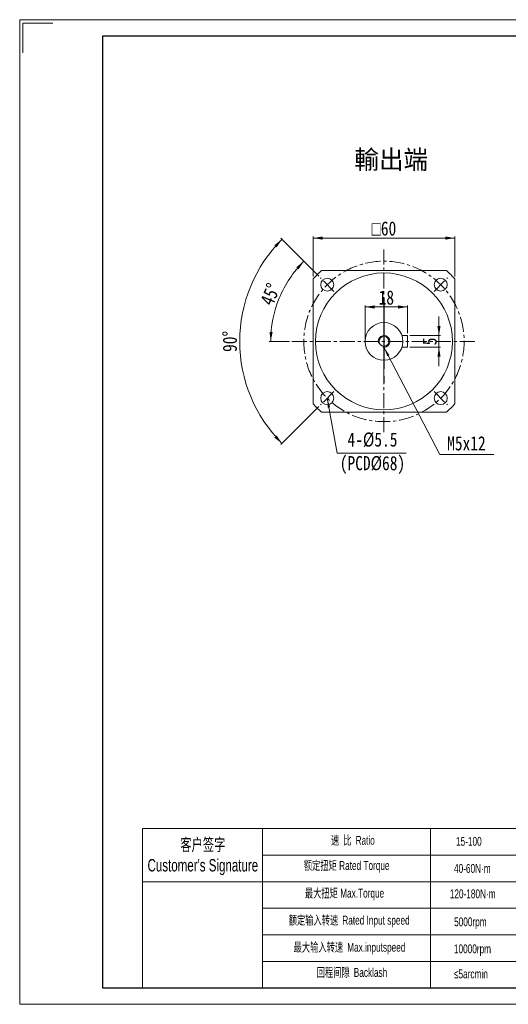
# Model space of a CAD drawing. Header units: millimetres. Extents: x 3801 to 4391, y 2 to 420.
# Tile 1 of 3: x 3801 to 4008, y 2 to 420. Entities that reach past the tile are written whole.
import ezdxf

# ---------------------------------------------------------------- set-up
doc = ezdxf.new("R2010")
doc.units = ezdxf.units.MM
doc.linetypes.add('CENTER', pattern=[10.16, 6.35, -1.27, 1.27, -1.27])
doc.linetypes.add('EB_DASHDOT', pattern=[39, 30, -3, 3, -3])
doc.layers.get('0').update_dxf_attribs({"lineweight": 0})
for name, color, linetype, lineweight in [('3中心线层', 1, 'CENTER', 18), ('7标注层', 4, 'Continuous', 18), ('CAXA0', 7, 'Continuous', 70), ('CAXA1', 1, 'EB_DASHDOT', 25), ('SLD-0', 7, 'Continuous', 18), ('图框_外框线', 7, 'Continuous', 18)]:
    doc.layers.add(name, color=color, linetype=linetype, lineweight=lineweight)
doc.styles.add('TH_GBDIM', font='txt', dxfattribs={"width": 0.8})
doc.styles.add('标准', font='arial.ttf', dxfattribs={"width": 0.667})
doc.dimstyles.new('TH_GBDIM', dxfattribs={"dimtxt": 6, "dimasz": 4, "dimexe": 0.625, "dimexo": 1, "dimgap": 1, "dimtad": 1, "dimdec": 1, "dimdsep": 46, "dimtxsty": 'TH_GBDIM', "dimcen": 2.5, "dimdle": 8, "dimclrd": 3, "dimclre": 3, "dimclrt": 3, "dimadec": 0, "dimazin": 2, "dimtfac": 0.714286, "dimtdec": 1, "dimtmove": 0, "dimatfit": 3, "dimfxl": 1, "dimtolj": 1, "dimarcsym": 0})

# ---------------------------------------------------------------- blocks, each defined once
blk = doc.blocks.new('*X1')
at = {"linetype": 'Continuous', "lineweight": 15, "transparency": 16777216}
for points in [[(3925.73, 327.05), (3929.73, 327.72), (3929.73, 326.38)], [(3985.73, 327.05), (3981.73, 327.72), (3981.73, 326.38)]]:
    blk.add_hatch(color=3, dxfattribs=at).paths.add_polyline_path(points, flags=0)
at = {"color": 3, "linetype": 'Continuous', "lineweight": 15, "transparency": 16777216}
for p, q in [((3925.73, 310.72), (3925.73, 327.68)), ((3925.73, 327.05), (3985.73, 327.05)), ((3985.73, 310.72), (3985.73, 327.68))]:
    blk.add_line(p, q, dxfattribs=at)
at = {"color": 3, "linetype": 'Continuous', "lineweight": 15, "transparency": 16777216, "insert": (3955.73, 331.08), "char_height": 6, "width": 23.56, "attachment_point": 5, "style": 'TH_GBDIM'}
blk.add_mtext('{\\fgdt|b0|i0|c134|p2;o}60', dxfattribs=at)
blk = doc.blocks.new('*X2')
at = {"layer": '7标注层', "linetype": 'Continuous'}
blk.add_hatch(color=3, dxfattribs=at).paths.add_polyline_path([(-33.48, 23.29), (-32.28, 19.45), (-33.26, 19.27)], flags=0)
at = {"layer": '7标注层', "color": 3, "linetype": 'Continuous'}
for p, q in [((-33.48, 23.29), (-29.25, 0)), ((-29.25, 0), (0, 0))]:
    blk.add_line(p, q, dxfattribs=at)
at = {"layer": '7标注层', "color": 3}
blk.add_line((0, 0), (0, 0), dxfattribs=at)
blk = doc.blocks.new('*X20')
at = {"linetype": 'Continuous', "lineweight": 15, "transparency": 16777216}
for points in [[(3921.77, 317.22), (3919.55, 313.82), (3918.55, 314.7)], [(3907.7, 283.26), (3908.54, 287.23), (3907.21, 287.31)]]:
    blk.add_hatch(color=3, dxfattribs=at).paths.add_polyline_path(points, flags=0)
at = {"color": 3, "linetype": 'Continuous', "lineweight": 15, "transparency": 16777216}
for p, q in [((3928.15, 310.84), (3921.33, 317.66)), ((3915.73, 283.26), (3907.08, 283.26))]:
    blk.add_line(p, q, dxfattribs=at)
for start, end in [(135, 157.5), (157.5, 180)]:
    blk.add_arc((3955.73, 283.26), 48.02, start, end, dxfattribs=at)
at = {"color": 3, "linetype": 'Continuous', "lineweight": 15, "transparency": 16777216, "insert": (3907.54, 303.22), "char_height": 6, "width": 18.1333, "attachment_point": 5, "rotation": 67.5, "style": 'TH_GBDIM'}
blk.add_mtext('45%%D', dxfattribs=at)
blk = doc.blocks.new('*X21')
at = {"linetype": 'Continuous', "lineweight": 15, "transparency": 16777216}
for points in [[(3912.48, 326.51), (3910.23, 323.13), (3909.24, 324.03)], [(3912.48, 240.01), (3910.23, 243.39), (3909.24, 242.49)]]:
    blk.add_hatch(color=3, dxfattribs=at).paths.add_polyline_path(points, flags=0)
at = {"color": 3, "linetype": 'Continuous', "lineweight": 15, "transparency": 16777216}
for p, q in [((3928.15, 310.84), (3912.04, 326.95)), ((3928.15, 255.68), (3912.04, 239.57))]:
    blk.add_line(p, q, dxfattribs=at)
for start, end in [(135, 180), (180, 225)]:
    blk.add_arc((3955.73, 283.26), 61.16, start, end, dxfattribs=at)
at = {"color": 3, "linetype": 'Continuous', "lineweight": 15, "transparency": 16777216, "insert": (3890.43, 283.26), "char_height": 6, "width": 18.0267, "attachment_point": 5, "rotation": 90, "style": 'TH_GBDIM'}
blk.add_mtext('90%%D', dxfattribs=at)
blk = doc.blocks.new('*X24')
at = {"layer": '7标注层', "linetype": 'Continuous'}
blk.add_hatch(color=3, dxfattribs=at).paths.add_polyline_path([(-46.6, 45.43), (-44.31, 42.12), (-45.19, 41.65)], flags=0)
at = {"layer": '7标注层', "color": 3, "linetype": 'Continuous'}
for p, q in [((-46.6, 45.43), (-22.86, 0)), ((-22.86, 0), (0, 0))]:
    blk.add_line(p, q, dxfattribs=at)
at = {"layer": '7标注层', "color": 3}
blk.add_line((0, 0), (0, 0), dxfattribs=at)
blk = doc.blocks.new('*X25')
at = {"linetype": 'Continuous', "lineweight": 15, "transparency": 16777216}
for points in [[(3979.04, 285.76), (3979.71, 289.76), (3978.38, 289.76)], [(3979.04, 280.76), (3979.71, 276.76), (3978.38, 276.76)]]:
    blk.add_hatch(color=3, dxfattribs=at).paths.add_polyline_path(points, flags=0)
at = {"color": 3, "linetype": 'Continuous', "lineweight": 15, "transparency": 16777216}
for p, q in [((3979.04, 293.76), (3979.04, 272.76)), ((3966.73, 285.76), (3979.67, 285.76)), ((3966.73, 280.76), (3979.67, 280.76))]:
    blk.add_line(p, q, dxfattribs=at)
at = {"color": 3, "linetype": 'Continuous', "lineweight": 15, "transparency": 16777216, "insert": (3975.13, 283.26), "char_height": 6, "width": 12, "attachment_point": 5, "rotation": 90, "style": 'TH_GBDIM'}
blk.add_mtext('5', dxfattribs=at)
blk = doc.blocks.new('*X26')
at = {"linetype": 'Continuous', "lineweight": 15, "transparency": 16777216}
for points in [[(3947.73, 297.85), (3951.73, 298.52), (3951.73, 297.19)], [(3965.73, 297.85), (3961.73, 298.52), (3961.73, 297.19)]]:
    blk.add_hatch(color=3, dxfattribs=at).paths.add_polyline_path(points, flags=0)
at = {"color": 3, "linetype": 'Continuous', "lineweight": 15, "transparency": 16777216}
for p, q in [((3947.73, 284.26), (3947.73, 298.48)), ((3947.73, 297.85), (3965.73, 297.85)), ((3965.73, 286.76), (3965.73, 298.48))]:
    blk.add_line(p, q, dxfattribs=at)
at = {"color": 3, "linetype": 'Continuous', "lineweight": 15, "transparency": 16777216, "insert": (3956.73, 301.8), "char_height": 6, "width": 12, "attachment_point": 5, "style": 'TH_GBDIM'}
blk.add_mtext('18', dxfattribs=at)

msp = doc.modelspace()

# ---------------------------------------------------------------- linework, layer by layer
at = {"color": 7, "linetype": 'Continuous', "lineweight": 15}
for p, q in [((3950.23, 313.26), (3929.27, 313.26)), ((3950.23, 313.26), (3961.23, 313.26)), ((3982.18, 313.26), (3961.23, 313.26)), ((3925.73, 309.72), (3925.73, 288.76)), ((3985.73, 288.76), (3985.73, 309.72)), ((3925.73, 288.76), (3925.73, 277.76)), ((3985.73, 288.76), (3985.73, 277.76)), ((3965.73, 285.76), (3963.33, 285.76)), ((3965.73, 280.76), (3965.73, 285.76)), ((3965.73, 280.76), (3963.33, 280.76)), ((3925.73, 277.76), (3925.73, 256.8)), ((3985.73, 256.8), (3985.73, 277.76)), ((3929.27, 253.26), (3950.23, 253.26)), ((3950.23, 253.26), (3961.23, 253.26)), ((3961.23, 253.26), (3982.18, 253.26))]:
    msp.add_line(p, q, dxfattribs=at)
for p, q in [((3904.3, 76.83), (3904.3, 9.39)), ((3975.48, 76.83), (3975.48, 9.39))]:
    msp.add_line(p, q)
for centre, radius in [((3955.73, 283.26), 29), ((3931.68, 307.3), 2.75), ((3979.77, 307.3), 2.75), ((3955.73, 283.26), 8), ((3955.73, 283.26), 2.1), ((3931.68, 259.22), 2.75), ((3979.77, 259.22), 2.75)]:
    msp.add_circle(centre, radius, dxfattribs=at)
for start, end in [(131.4096, 138.5904), (41.4096, 48.5904), (221.4096, 228.5904), (311.4096, 318.5904)]:
    msp.add_arc((3955.73, 283.26), 40, start, end, dxfattribs=at)
at = {"layer": '3中心线层'}
for p, q in [((3955.73, 322.26), (3955.73, 244.26)), ((3934.51, 304.47), (3928.86, 310.13)), ((3976.94, 304.47), (3982.6, 310.13)), ((3916.73, 283.26), (3994.73, 283.26)), ((3934.51, 262.05), (3928.86, 256.39)), ((3976.94, 262.05), (3982.6, 256.39))]:
    msp.add_line(p, q, dxfattribs=at)
msp.add_circle((3955.73, 283.26), 34, dxfattribs=at)
at = {"layer": '7标注层', "color": 0}
msp.add_line((3853.43, 76.83), (3853.43, 9.41), dxfattribs=at)
at = {"layer": '7标注层'}
msp.add_arc((3955.73, 283.26), 2.5, 258.0184, 197.9541, dxfattribs=at)
at = {"layer": 'CAXA1', "linetype": 'EB_DASHDOT', "lineweight": 25}
msp.add_line((3955.73, 301.59), (3955.73, 264.93), dxfattribs=at)
at = {"layer": '图框_外框线'}
for p, q in [((3853.43, 76.83), (4384.26, 76.83)), ((3904.3, 65.58), (4202.64, 65.58)), ((3853.43, 54.33), (4384.26, 54.33)), ((3904.3, 43.08), (4384.26, 43.08)), ((3904.3, 31.83), (4384.26, 31.83)), ((3904.3, 20.58), (4384.26, 20.58))]:
    msp.add_line(p, q, dxfattribs=at)
at = {"layer": '图框_外框线', "color": 3}
msp.add_lwpolyline([(3801.32, 2.38), (4391.29, 2.38), (4391.29, 419.58), (3801.32, 419.58)], close=True, dxfattribs=at)
msp.add_lwpolyline([(3802.72, 405.53), (3802.72, 418.17), (3815.36, 418.17)], dxfattribs=at)
at = {"layer": '图框_外框线', "color": 3, "lineweight": 25}
msp.add_lwpolyline([(3836.43, 9.41), (4384.26, 9.41), (4384.26, 412.55), (3836.43, 412.55)], close=True, dxfattribs=at)

# ---------------------------------------------------------------- block references
at = {"layer": '7标注层'}
for name, p in [('*X24', (4002.33, 235.33)), ('*X2', (3965.17, 235.92))]:
    msp.add_blockref(name, p, dxfattribs=at)

# ---------------------------------------------------------------- texts
at = {"color": 3, "insert": (3958.8, 359.9), "char_height": 8, "width": 66.3111, "attachment_point": 5}
msp.add_mtext('輸出端', dxfattribs=at)
at = {"layer": 'CAXA0', "color": 3, "linetype": 'Continuous', "char_height": 6, "attachment_point": 5, "style": 'TH_GBDIM'}
for s, insert, width in [('4-%%C5.5\\P(PCD%%C68)', (3950.85, 235.89), 48.64), ('M5x12', (3990.68, 240.04), 33.12)]:
    msp.add_mtext(s, dxfattribs=dict(at, insert=insert, width=width))
at = {"layer": 'SLD-0', "color": 1, "insert": (4119.02, 100.02), "char_height": 7, "width": 212.9983, "attachment_point": 2, "line_spacing_factor": 1.15057, "style": '标准'}
msp.add_mtext('{\\fSimSun|b1|i0|c0|p34;\\T1.1;  \\fSimSun|b1|i0|c134|p34;注：输入尺寸依据各品牌伺服马达或步进马达可以有所变动。}', dxfattribs=at)
at = {"layer": 'SLD-0', "color": 1, "attachment_point": 2, "style": '标准'}
for s, insert, char_height, width in [("{\\fSimSun|b0|i0|c134|p2;客户签字}\\PCustomer's Signature", (3878.95, 72.67), 5.25, 65.3105), ('{\\fSimSun|b0|i0|c134|p2;速 比 }Ratio', (3942.56, 73.74), 3.75, 30.6409), ('15-100', (3991.7, 73.31), 3.75, 15.9442), ('{\\fSimSun|b0|i0|c134|p2;额定扭矩} Rated Torque', (3939.92, 63.07), 3.75, 42.1081), ('40-60N·m', (3993.19, 61.84), 3.75, 15.9442), ('{\\fSimSun|b0|i0|c134|p2;最大扭矩} Max.Torque', (3939, 51.35), 3.75, 48.4347), ('120-180N·m', (3993.33, 51.07), 3.75, 20.0461), ('{\\fSimSun|b0|i0|c134|p2;额定输入转速 }Rated Input speed', (3940.98, 39.89), 3.75, 68.9965), ('5000rpm', (3992.35, 39.21), 3.75, 15.9442), ('{\\fSimSun|b0|i0|c134|p2;最大输入转速 }Max.inputspeed ', (3941.11, 28.43), 3.75, 63.4607), ('10000rpm', (3993.25, 27.76), 3.75, 28.7791), ('{\\fSimSun|b0|i0|c134|p2;回程间隙 }Backlash', (3942.16, 17.76), 3.75, 30.6409), ('≤5arcmin ', (3992.56, 17.14), 3.75, 15.9442)]:
    msp.add_mtext(s, dxfattribs=dict(at, insert=insert, char_height=char_height, width=width))

# ---------------------------------------------------------------- dimensions: what is measured, and where the dimension line sits
at = {"color": 7, "linetype": 'Continuous', "lineweight": 15}
dim = msp.add_linear_dim(base=(3985.73, 327.05), p1=(3925.73, 309.72), p2=(3985.73, 309.72), text='{\\fgdt|b0|i0|c134|p2;o}<>', dimstyle='TH_GBDIM', override={"dimsah": 1, "dimtzin": 0}, dxfattribs=at)
dim.commit()
dim.dimension.update_dxf_attribs({"geometry": '*X1', "text_midpoint": (3955.73, 331.08)})
for base, line1, line2, picture, middle in [((3894.57, 283.26), ((3934.51, 304.47), (3928.86, 310.13)), ((3934.51, 262.05), (3928.86, 256.39)), '*X21', (3890.43, 283.26)), ((3911.36, 301.64), ((3916.73, 283.26), (3994.73, 283.26)), ((3934.51, 304.47), (3928.86, 310.13)), '*X20', (3907.54, 303.22))]:
    dim = msp.add_angular_dim_2l(base=base, line1=line1, line2=line2, dimstyle='TH_GBDIM', override={"dimtad": 1, "dimtih": 0, "dimtoh": 0, "dimsah": 1, "dimtdec": 0, "dimtzin": 8}, dxfattribs=at)
    dim.commit()
    dim.dimension.update_dxf_attribs({"geometry": picture, "text_midpoint": middle})
dim = msp.add_linear_dim(base=(3965.73, 297.85), p1=(3947.73, 283.26), p2=(3965.73, 285.76), dimstyle='TH_GBDIM', override={"dimsah": 1, "dimtzin": 0}, dxfattribs=at)
dim.commit()
dim.dimension.update_dxf_attribs({"geometry": '*X26', "text_midpoint": (3956.73, 301.8)})
dim = msp.add_linear_dim(base=(3979.04, 280.76), p1=(3965.73, 285.76), p2=(3965.73, 280.76), angle=270, dimstyle='TH_GBDIM', override={"dimsah": 1, "dimtzin": 0}, dxfattribs=at)
dim.commit()
dim.dimension.update_dxf_attribs({"geometry": '*X25', "text_midpoint": (3975.13, 283.26)})

doc.saveas('drawing.dxf')
